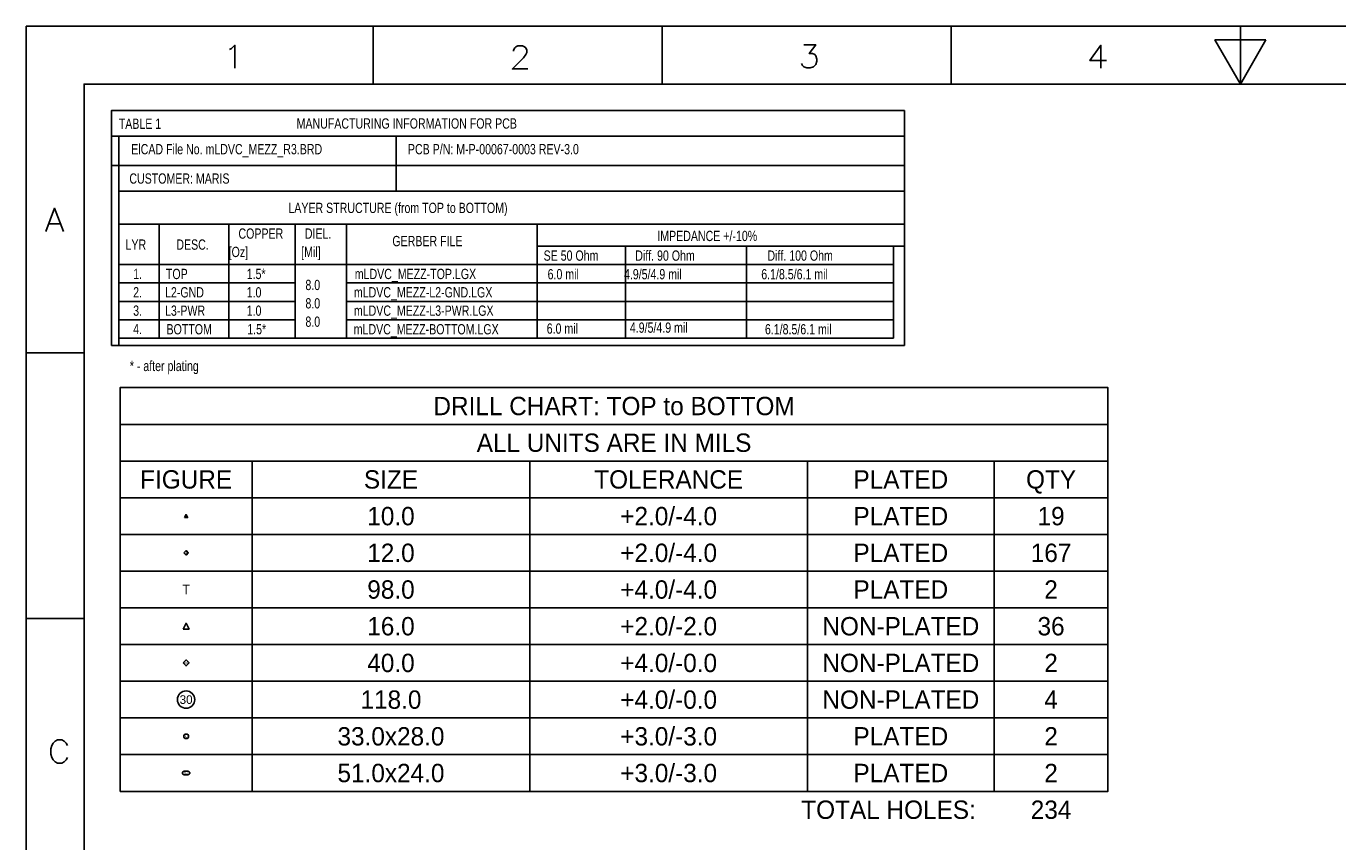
# Model space of a CAD drawing. Extents: x -16 to 404, y -20 to 277.
# Tile 9 of 10: x -16 to 211, y 136 to 277. Entities that reach past the tile are written whole.
import ezdxf
from ezdxf.enums import TextEntityAlignment as Align

# ---------------------------------------------------------------- set-up
doc = ezdxf.new("R2010")
doc.units = 0
for name, color, linetype in [('BG_DIMENSION', 80, 'CONTINUOUS'), ('BG_TITLE_A3', 191, 'CONTINUOUS'), ('MA_NCLEGEND-1-4', 254, 'CONTINUOUS')]:
    doc.layers.add(name, color=color, linetype=linetype)

# ---------------------------------------------------------------- blocks, each defined once
blk = doc.blocks.new('FIGURE_OBLONG')
blk.add_lwpolyline([(-0.5, -0.125), (-0.5, 0.125), (-0.416, 0.375), (-0.25, 0.5), (0.25, 0.5), (0.416, 0.375), (0.5, 0.125), (0.5, -0.125), (0.416, -0.375), (0.25, -0.5), (-0.25, -0.5), (-0.416, -0.375)], close=True)
blk = doc.blocks.new('FIGURE_CIRCLE')
blk.add_circle((0, 0), 0.5)
blk = doc.blocks.new('FIGURE_DIAMOND')
blk.add_lwpolyline([(-0.5, 0), (0, 0.5), (0.5, 0), (0, -0.5)], close=True)
blk = doc.blocks.new('FIGURE_TRI')
blk.add_lwpolyline([(-0.5, -0.5), (0, 0.5), (0.5, -0.5)], close=True)

msp = doc.modelspace()

# ---------------------------------------------------------------- linework, layer by layer
at = {"layer": 'BG_DIMENSION'}
msp.add_lwpolyline([(-0.8382, 221.6404), (136.3218, 221.6404), (136.3218, 262.2804), (-0.8382, 262.2804)], close=True, dxfattribs=at)
for points in [[(-0.8382, 257.8354), (136.3218, 257.8354)], [(0.4318, 257.8354), (0.4318, 221.6404)], [(48.4124, 248.3612), (48.4124, 257.8862)], [(-0.8382, 252.7554), (136.3218, 252.7554)], [(0.4318, 248.3104), (136.3218, 248.3104)], [(0.4318, 242.5954), (136.3218, 242.5954)], [(7.4168, 242.5954), (7.4168, 222.9104)], [(19.4818, 242.5954), (19.4818, 222.9104)], [(30.9118, 242.5954), (30.9118, 222.9104)], [(39.8018, 242.5954), (39.8018, 222.9104)], [(72.8218, 242.5954), (72.8218, 222.9104)], [(72.8218, 238.7854), (136.3218, 238.7854)], [(88.0618, 238.7854), (88.0618, 222.9104)], [(109.0168, 238.7854), (109.0168, 222.9104)], [(134.4168, 238.7854), (134.4168, 222.9104)], [(0.4318, 235.6104), (134.4168, 235.6104)], [(0.4318, 232.4354), (30.9118, 232.4354)], [(39.8018, 232.4354), (134.4168, 232.4354)], [(0.4318, 229.2604), (30.9118, 229.2604)], [(39.8018, 229.2604), (134.4168, 229.2604)], [(0.4318, 226.0854), (30.9118, 226.0854)], [(39.8018, 226.0854), (134.4168, 226.0854)], [(0.4318, 222.9104), (39.8018, 222.9104)], [(39.8018, 222.9104), (134.4168, 222.9104)]]:
    msp.add_lwpolyline(points, dxfattribs=at)
at = {"layer": 'BG_TITLE_A3'}
for points in [[(-15.576296, -20.13458), (-15.576296, 276.865334)], [(404.423626, 276.865334), (-15.576296, 276.865334)], [(44.423584, 266.865354), (44.423584, 276.865334)], [(94.423738, 266.865354), (94.423738, 276.865334)], [(144.423638, 266.865354), (144.423638, 276.865334)], [(194.423792, 266.865354), (194.423792, 276.865334)], [(19.566636, 272.81886), (19.947636, 273.00936), (20.518882, 273.58086), (20.518882, 269.580868)], [(68.716398, 272.52803), (68.716398, 272.71853), (68.906644, 273.09953), (69.097144, 273.29003), (69.478144, 273.48053), (70.240144, 273.48053), (70.621144, 273.29003), (70.811644, 273.09953), (71.00189, 272.71853), (71.00189, 272.33753), (70.811644, 271.956784), (70.430644, 271.385284), (68.525898, 269.480538), (71.19239, 269.480538)], [(118.893336, 273.663664), (120.988582, 273.663664), (119.845582, 272.139918), (120.417082, 272.139918), (120.798082, 271.949418), (120.988582, 271.758918), (121.179082, 271.187418), (121.179082, 270.806672), (120.988582, 270.235172), (120.607582, 269.854172), (120.036082, 269.663672), (119.464582, 269.663672), (118.893336, 269.854172), (118.702836, 270.044672), (118.512336, 270.425672)], [(170.299888, 269.580868), (170.299888, 273.58086), (168.395142, 270.914114), (171.252388, 270.914114)], [(394.423646, 266.865354), (-5.576316, 266.865354)], [(-5.576316, 266.865354), (-5.576316, -10.1346)], [(-12.190984, 241.365532), (-10.667238, 245.365524), (-9.143492, 241.365532)], [(-11.619484, 242.698778), (-9.714738, 242.698778)], [(-5.576316, 220.36532), (-15.576296, 220.36532)], [(-5.576316, 174.365412), (-15.576296, 174.365412)], [(-8.459724, 150.317708), (-8.650224, 149.936962), (-9.031224, 149.555962), (-9.41197, 149.365462), (-10.17397, 149.365462), (-10.55497, 149.555962), (-10.93597, 149.936962), (-11.12647, 150.317708), (-11.316716, 150.889208), (-11.316716, 151.841708), (-11.12647, 152.412954), (-10.93597, 152.793954), (-10.55497, 153.174954), (-10.17397, 153.365454), (-9.41197, 153.365454), (-9.031224, 153.174954), (-8.650224, 152.793954), (-8.459724, 152.412954)]]:
    msp.add_lwpolyline(points, dxfattribs=at)
for points in [[(198.838312, 274.485354), (190.009272, 274.485354), (194.423792, 266.865354)], [(-5.576316, -10.1346), (-5.576316, 266.865354), (394.423646, 266.865354), (394.423646, -10.1346)]]:
    msp.add_lwpolyline(points, close=True, dxfattribs=at)
at = {"layer": 'MA_NCLEGEND-1-4'}
msp.add_lwpolyline([(0.6604, 144.4752), (0.6604, 214.3252), (171.5262, 214.3252), (171.5262, 144.4752)], close=True, dxfattribs=at)
for points in [[(0.6604, 207.9752), (171.5262, 207.9752)], [(0.6604, 201.6252), (171.5262, 201.6252)], [(23.495, 201.6252), (23.495, 144.4752)], [(71.5264, 201.6252), (71.5264, 144.4752)], [(119.5578, 201.6252), (119.5578, 144.4752)], [(151.8412, 201.6252), (151.8412, 144.4752)], [(0.6604, 195.2752), (171.5262, 195.2752)], [(0.6604, 188.9252), (171.5262, 188.9252)], [(0.6604, 182.5752), (171.5262, 182.5752)], [(0.6604, 176.2252), (171.5262, 176.2252)], [(0.6604, 169.8752), (171.5262, 169.8752)], [(0.6604, 163.5252), (171.5262, 163.5252)], [(0.6604, 157.1752), (171.5262, 157.1752)], [(0.6604, 150.8252), (171.5262, 150.8252)]]:
    msp.add_lwpolyline(points, dxfattribs=at)

# ---------------------------------------------------------------- block references
for name, p, xscale, yscale in [('FIGURE_TRI', (12.0777, 192.1002), 0.508, 0.508), ('FIGURE_DIAMOND', (12.0777, 185.7502), 0.762, 0.762), ('FIGURE_TRI', (12.0777, 173.0502), 1.016, 1.016), ('FIGURE_DIAMOND', (12.0777, 166.7002), 1.016, 1.016), ('FIGURE_CIRCLE', (12.0777, 160.3502), 2.9972, 2.9972), ('FIGURE_OBLONG', (12.0777, 154.0002), 0.8382, 0.7112), ('FIGURE_OBLONG', (12.0777, 147.6502), 1.2954, 0.6096)]:
    msp.add_blockref(name, p, dxfattribs=dict(at, xscale=xscale, yscale=yscale))

# ---------------------------------------------------------------- texts
at = {"layer": 'BG_DIMENSION', "width": 0.771429}
for s, p in [('TABLE 1', (0.4318, 259.1054)), ('MANUFACTURING INFORMATION FOR PCB', (31.1912, 259.147734)), ('ElCAD File No. mLDVC_MEZZ_R3.BRD', (2.5908, 254.702734)), ('PCB P/N: M-P-00067-0003 REV-3.0', (50.4444, 254.702734)), ('CUSTOMER: MARIS', (2.2606, 249.622734)), ('LAYER STRUCTURE (from TOP to BOTTOM)', (29.7688, 244.542734)), ('COPPER', (21.1328, 240.097734)), ('DIEL.', (32.6136, 240.097734)), ('GERBER FILE', (47.752, 238.802334)), ('IMPEDANCE +/-10%', (93.5736, 239.691334)), ('LYR', (1.6002, 238.192734)), ('DESC.', (10.3886, 238.192734)), ('   [Oz]', (17.907, 236.922734)), ('[Mil]', (31.9786, 236.922734)), ('SE 50 Ohm', (73.914, 236.287734)), ('Diff. 90 Ohm', (89.7636, 236.287734)), ('Diff. 100 Ohm', (112.6236, 236.287734)), ('1.', (2.921, 233.112734)), ('TOP', (8.5852, 233.112734)), ('1.5*', (22.5552, 233.112734)), ('mLDVC_MEZZ-TOP.LGX', (41.2496, 233.112734)), (' 6.0 mil', (74.0918, 233.0704)), ('  4.9/5/4.9 mil', (86.7918, 233.0704)), ('6.1/8.5/6.1 mil', (111.5568, 233.0704)), ('2.', (2.921, 229.937734)), ('L2-GND', (8.4328, 229.937734)), ('1.0', (22.5552, 229.937734)), ('8.0', (32.7152, 231.207734)), ('mLDVC_MEZZ-L2-GND.LGX', (41.0972, 229.937734)), ('8.0', (32.7152, 228.032734)), ('3.', (2.921, 226.762734)), ('L3-PWR', (8.4328, 226.762734)), ('1.0', (22.5552, 226.762734)), ('mLDVC_MEZZ-L3-PWR.LGX', (41.0972, 226.762734)), ('4.', (2.921, 223.587734)), ('BOTTOM', (8.6868, 223.5454)), ('1.5*', (22.6568, 223.5454)), ('8.0', (32.7152, 224.857734)), ('mLDVC_MEZZ-BOTTOM.LGX', (41.0718, 223.5454)), (' 6.0 mil', (73.9394, 223.663934)), ('  4.9/5/4.9 mil', (87.8078, 223.8248)), ('6.1/8.5/6.1 mil', (112.1918, 223.5454)), ('* - after plating', (2.3368, 217.1954))]:
    msp.add_text(s, height=1.778, dxfattribs=at).set_placement(p)
at = {"layer": 'MA_NCLEGEND-1-4', "width": 0.992}
for s, p in [('DRILL CHART: TOP to BOTTOM', (86.0933, 209.5627)), ('ALL UNITS ARE IN MILS', (86.0933, 203.2127)), ('FIGURE', (12.0777, 196.8627)), ('SIZE', (47.5107, 196.8627)), ('TOLERANCE', (95.5421, 196.8627)), ('PLATED', (135.6995, 196.8627)), ('QTY', (161.6837, 196.8627)), ('10.0', (47.5107, 190.5127)), ('+2.0/-4.0', (95.5421, 190.5127)), ('PLATED', (135.6995, 190.5127)), ('19', (161.6837, 190.5127)), ('12.0', (47.5107, 184.1627)), ('+2.0/-4.0', (95.5421, 184.1627)), ('PLATED', (135.6995, 184.1627)), ('167', (161.6837, 184.1627)), ('98.0', (47.5107, 177.8127)), ('+4.0/-4.0', (95.5421, 177.8127)), ('PLATED', (135.6995, 177.8127)), ('2', (161.6837, 177.8127)), ('16.0', (47.5107, 171.4627)), ('+2.0/-2.0', (95.5421, 171.4627)), ('NON-PLATED', (135.6995, 171.4627)), ('36', (161.6837, 171.4627)), ('40.0', (47.5107, 165.1127)), ('+4.0/-0.0', (95.5421, 165.1127)), ('NON-PLATED', (135.6995, 165.1127)), ('2', (161.6837, 165.1127)), ('118.0', (47.5107, 158.7627)), ('+4.0/-0.0', (95.5421, 158.7627)), ('NON-PLATED', (135.6995, 158.7627)), ('4', (161.6837, 158.7627)), ('33.0x28.0', (47.5107, 152.4127)), ('+3.0/-3.0', (95.5421, 152.4127)), ('PLATED', (135.6995, 152.4127)), ('2', (161.6837, 152.4127)), ('51.0x24.0', (47.5107, 146.0627)), ('+3.0/-3.0', (95.5421, 146.0627)), ('PLATED', (135.6995, 146.0627)), ('2', (161.6837, 146.0627)), ('234', (161.6837, 139.7127))]:
    msp.add_text(s, height=3.175, dxfattribs=at).set_placement(p, align=Align.CENTER)
at = {"layer": 'MA_NCLEGEND-1-4'}
for s, height, p in [('A', 0.381, (12.0777, 185.7502)), ('T', 1.651, (12.0777, 179.4002)), ('M', 0.508, (12.0777, 166.7002)), ('30', 1.4986, (12.0777, 160.3502)), ('SL2', 0.3556, (12.0777, 154.0002)), ('SL1', 0.3048, (12.0777, 147.6502))]:
    msp.add_text(s, height=height, dxfattribs=at).set_placement(p, align=Align.MIDDLE_CENTER)
at = {"layer": 'MA_NCLEGEND-1-4', "width": 0.992}
msp.add_text('TOTAL HOLES:', height=3.175, dxfattribs=at).set_placement((148.6662, 139.7127), align=Align.RIGHT)

doc.saveas('drawing.dxf')
